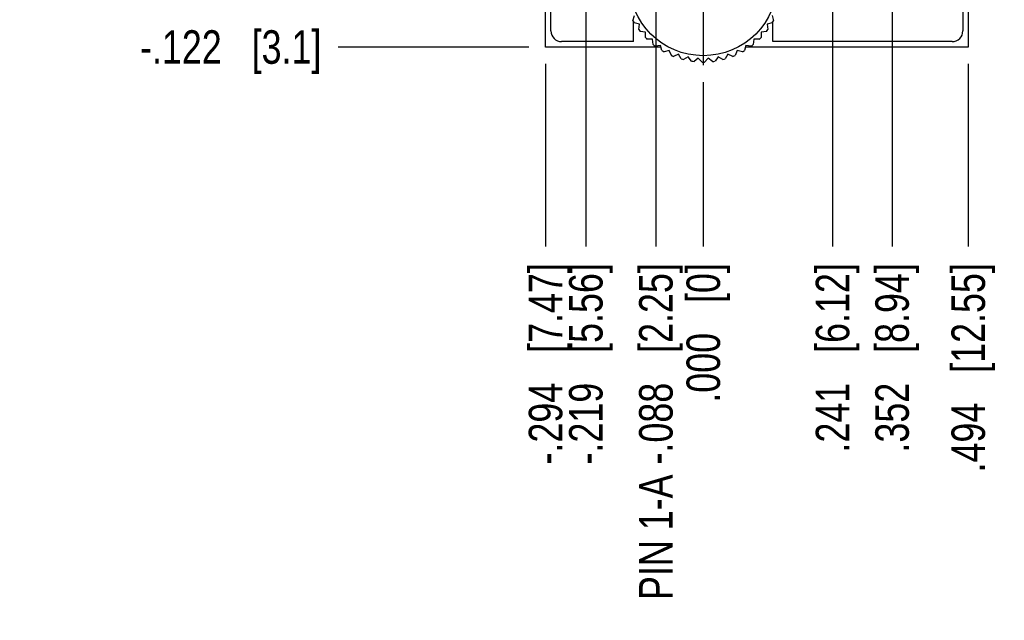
# Model space of a CAD drawing. Header units: inches. Extents: x 0 to 34, y 0 to 22.
# Tile 3 of 35: x 6.8 to 10.5, y 4 to 6.3. Entities that reach past the tile are written whole.
import ezdxf

# ---------------------------------------------------------------- set-up
doc = ezdxf.new("R2010")
doc.units = ezdxf.units.IN
doc.header["$LTSCALE"] = 1.87
doc.header["$MEASUREMENT"] = 0
doc.linetypes.add('CENTER', pattern=[0.6, 0.375, -0.075, 0.075, -0.075])
doc.layers.get('0').update_dxf_attribs({"linetype": 'CONTINUOUS'})
doc.layers.add('02___PRT_ALL_AXES', color=7, linetype='CONTINUOUS')
doc.layers.add('DIMENSIONS', color=7, linetype='CONTINUOUS')
doc.styles.get("Standard").update_dxf_attribs({"font": 'txt', "width": 0.8})
doc.dimstyles.new('DIMSTYLE_2', dxfattribs={"dimtxt": 0.125, "dimasz": 0.18, "dimexe": 0.18, "dimexo": 0.0625, "dimgap": 0.09, "dimtad": 0, "dimtih": 1, "dimtoh": 1, "dimdec": 3, "dimlfac": 0.5, "dimzin": 4, "dimdsep": 46, "dimtxsty": 'STANDARD', "dimblk": '_FILLED', "dimblk1": '_FILLED', "dimblk2": '_FILLED', "dimcen": 0.09, "dimadec": 0, "dimazin": 0, "dimtp": 0.01, "dimtm": 0.01, "dimtfac": 1, "dimtdec": 3, "dimtofl": 0, "dimtmove": 0, "dimatfit": 3, "dimldrblk": '_FILLED', "dimfxl": 1, "dimtolj": 1, "dimtzin": 4, "dimarcsym": 0})

# ---------------------------------------------------------------- blocks, each defined once
blk = doc.blocks.new('*D9')
at = {"layer": 'DIMENSIONS', "color": 2, "linetype": 'CONTINUOUS'}
blk.add_line((8.705, 6.1684), (7.9943, 6.1684), dxfattribs=at)
at = {"layer": 'DIMENSIONS', "color": 2, "linetype": 'CONTINUOUS', "insert": (7.9318, 6.2309), "char_height": 0.125, "width": 1.125, "attachment_point": 3, "line_spacing_factor": 0.9}
blk.add_mtext('-.122{\\Ftxt.shx;\\W1.000000;\\H0.125000; }[3.1]', dxfattribs=at)
blk = doc.blocks.new('_FILLED')
at = {"color": 0, "linetype": 'BYBLOCK'}
blk.add_solid([(0, 0), (-1, 0.174), (-1, -0.174)], dxfattribs=at)
blk = doc.blocks.new('*D20')
at = {"layer": 'DIMENSIONS', "color": 2, "linetype": 'CONTINUOUS'}
blk.add_line((8.7675, 6.1059), (8.7675, 5.4249), dxfattribs=at)
at = {"layer": 'DIMENSIONS', "color": 2, "linetype": 'CONTINUOUS', "insert": (8.705, 5.3624), "char_height": 0.125, "width": 1.225, "attachment_point": 3, "rotation": 90, "line_spacing_factor": 0.9}
blk.add_mtext('-.294{\\Ftxt.shx;\\W1.000000;\\H0.125000; }[7.47]', dxfattribs=at)
blk = doc.blocks.new('*D21')
at = {"layer": 'DIMENSIONS', "color": 2, "linetype": 'CONTINUOUS'}
blk.add_line((9.3555, 6.0379), (9.3555, 5.4249), dxfattribs=at)
at = {"layer": 'DIMENSIONS', "color": 2, "linetype": 'CONTINUOUS', "insert": (9.293, 5.3624), "char_height": 0.125, "width": 0.825, "attachment_point": 3, "rotation": 90, "line_spacing_factor": 0.9}
blk.add_mtext('.000{\\Ftxt.shx;\\W1.000000;\\H0.125000; }[0]', dxfattribs=at)
blk = doc.blocks.new('*D22')
at = {"layer": 'DIMENSIONS', "color": 2, "linetype": 'CONTINUOUS'}
blk.add_line((9.8375, 7.6919), (9.8375, 5.4249), dxfattribs=at)
at = {"layer": 'DIMENSIONS', "color": 2, "linetype": 'CONTINUOUS', "insert": (9.775, 5.3624), "char_height": 0.125, "width": 1.125, "attachment_point": 3, "rotation": 90, "line_spacing_factor": 0.9}
blk.add_mtext('.241{\\Ftxt.shx;\\W1.000000;\\H0.125000; }[6.12]', dxfattribs=at)
blk = doc.blocks.new('*D23')
at = {"layer": 'DIMENSIONS', "color": 2, "linetype": 'CONTINUOUS'}
blk.add_line((10.0595, 6.4529), (10.0595, 5.4249), dxfattribs=at)
at = {"layer": 'DIMENSIONS', "color": 2, "linetype": 'CONTINUOUS', "insert": (9.997, 5.3624), "char_height": 0.125, "width": 1.125, "attachment_point": 3, "rotation": 90, "line_spacing_factor": 0.9}
blk.add_mtext('.352{\\Ftxt.shx;\\W1.000000;\\H0.125000; }[8.94]', dxfattribs=at)
blk = doc.blocks.new('*D24')
at = {"layer": 'DIMENSIONS', "color": 2, "linetype": 'CONTINUOUS'}
blk.add_line((10.3435, 6.1059), (10.3435, 5.4249), dxfattribs=at)
at = {"layer": 'DIMENSIONS', "color": 2, "linetype": 'CONTINUOUS', "insert": (10.281, 5.3624), "char_height": 0.125, "width": 1.225, "attachment_point": 3, "rotation": 90, "line_spacing_factor": 0.9}
blk.add_mtext('.494{\\Ftxt.shx;\\W1.000000;\\H0.125000; }[12.55]', dxfattribs=at)
blk = doc.blocks.new('*D25')
at = {"layer": 'DIMENSIONS', "color": 2, "linetype": 'CONTINUOUS'}
blk.add_line((8.9175, 7.6619), (8.9175, 5.4249), dxfattribs=at)
at = {"layer": 'DIMENSIONS', "color": 2, "linetype": 'CONTINUOUS', "insert": (8.855, 5.3624), "char_height": 0.125, "width": 1.225, "attachment_point": 3, "rotation": 90, "line_spacing_factor": 0.9}
blk.add_mtext('-.219{\\Ftxt.shx;\\W1.000000;\\H0.125000; }[5.56]', dxfattribs=at)
blk = doc.blocks.new('*D26')
at = {"layer": 'DIMENSIONS', "color": 2, "linetype": 'CONTINUOUS'}
blk.add_line((9.1787, 8.0431), (9.1787, 5.4249), dxfattribs=at)
at = {"layer": 'DIMENSIONS', "color": 2, "linetype": 'CONTINUOUS', "insert": (9.1162, 5.3624), "char_height": 0.125, "width": 2.025, "attachment_point": 3, "rotation": 90, "line_spacing_factor": 0.9}
blk.add_mtext('PIN 1-A -.088{\\Ftxt.shx;\\W1.000000;\\H0.125000; }[2.25]', dxfattribs=at)

msp = doc.modelspace()

# ---------------------------------------------------------------- linework, layer by layer
at = {"color": 7, "linetype": 'CONTINUOUS'}
for p, q in [((8.7675, 6.1684), (8.7675, 16.2964)), ((10.3435, 16.2964), (10.3435, 6.1684)), ((8.7875, 6.2284), (8.7875, 16.2364)), ((10.3235, 16.2364), (10.3235, 6.2284)), ((9.0935, 6.2664), (9.0986, 6.2857)), ((9.6125, 6.2857), (9.6176, 6.2664)), ((9.1174, 6.2533), (9.0981, 6.2584)), ((9.1148, 6.2335), (9.1174, 6.2533)), ((9.613, 6.2584), (9.5937, 6.2533)), ((9.5937, 6.2533), (9.5963, 6.2335)), ((9.1402, 6.2235), (9.1204, 6.2262)), ((9.1402, 6.2036), (9.1402, 6.2235)), ((9.5907, 6.2262), (9.5709, 6.2235)), ((9.5709, 6.2235), (9.5709, 6.2036)), ((9.198, 6.1684), (8.7675, 6.1684)), ((9.0955, 6.1884), (8.8275, 6.1884)), ((9.1667, 6.1971), (9.1467, 6.1971)), ((9.1693, 6.1773), (9.1667, 6.1971)), ((9.1964, 6.1742), (9.1766, 6.1716)), ((9.2016, 6.155), (9.1964, 6.1742)), ((9.5147, 6.1742), (9.5095, 6.155)), ((10.3435, 6.1684), (9.5131, 6.1684)), ((9.5345, 6.1716), (9.5147, 6.1742)), ((9.5444, 6.1971), (9.5418, 6.1773)), ((9.5644, 6.1971), (9.5444, 6.1971)), ((10.2835, 6.1884), (9.6155, 6.1884)), ((9.2289, 6.1555), (9.2096, 6.1503)), ((9.2365, 6.1371), (9.2289, 6.1555)), ((9.2635, 6.1412), (9.245, 6.1335)), ((9.2735, 6.1239), (9.2635, 6.1412)), ((9.2997, 6.1315), (9.2824, 6.1215)), ((9.3118, 6.1156), (9.2997, 6.1315)), ((9.4114, 6.1315), (9.3993, 6.1156)), ((9.4287, 6.1215), (9.4114, 6.1315)), ((9.4476, 6.1412), (9.4376, 6.1239)), ((9.4661, 6.1335), (9.4476, 6.1412)), ((9.4822, 6.1555), (9.4746, 6.1371)), ((9.5015, 6.1503), (9.4822, 6.1555)), ((9.3368, 6.1266), (9.321, 6.1144)), ((9.3509, 6.1125), (9.3368, 6.1266)), ((9.3743, 6.1266), (9.3602, 6.1125)), ((9.3901, 6.1144), (9.3743, 6.1266))]:
    msp.add_line(p, q, dxfattribs=at)
msp.add_circle((9.3555, 6.4124), 0.2764, dxfattribs=at)
for centre, radius, start, end in [((9.3565, 6.413), 0.3012, 209.1252, 210.8815), ((9.3564, 6.4119), 0.299, 329.1206, 330.8898), ((8.8275, 6.2284), 0.04, 180, 270), ((9.3548, 6.4119), 0.299, 216.6183, 218.387), ((9.3544, 6.4133), 0.3015, 321.6245, 323.3788), ((10.2835, 6.2284), 0.04, 270, 360), ((9.3558, 6.4126), 0.3003, 224.1137, 225.8751), ((9.3557, 6.4126), 0.3002, 231.6195, 233.3815), ((9.3552, 6.4128), 0.3005, 306.6333, 308.3932), ((9.3564, 6.4117), 0.2989, 314.1029, 315.8723), ((9.3551, 6.4116), 0.299, 239.1111, 240.88), ((9.3552, 6.4116), 0.2991, 246.6131, 248.3814), ((9.3565, 6.41), 0.2973, 291.6188, 293.3976), ((9.355, 6.4135), 0.3012, 299.1107, 300.8667), ((9.3556, 6.4125), 0.3001, 254.1175, 255.88), ((9.3556, 6.4125), 0.3, 261.6169, 263.3797), ((9.3555, 6.4129), 0.3005, 269.1314, 270.8917), ((9.3557, 6.4116), 0.2992, 276.6065, 278.3745), ((9.3551, 6.4141), 0.3017, 284.1256, 285.8787)]:
    msp.add_arc(centre, radius, start, end, dxfattribs=at)
at = {"layer": '02___PRT_ALL_AXES', "color": 7, "linetype": 'CENTER'}
msp.add_line((9.3555, 6.4124), (9.3555, 6.1004), dxfattribs=at)
at = {"layer": '02___PRT_ALL_AXES', "color": 7, "linetype": 'CONTINUOUS'}
for p, q in [((9.0955, 6.1884), (9.0955, 6.2628)), ((9.6155, 6.1884), (9.6155, 6.2628))]:
    msp.add_line(p, q, dxfattribs=at)

# ---------------------------------------------------------------- dimensions: what is measured, and where the dimension line sits
at = {"layer": 'DIMENSIONS', "color": 2, "linetype": 'CONTINUOUS'}
for feature_location, offset, dtype, origin, text, picture, middle in [((9.1787, 8.0431), (0, -2.6182), 1, (9.3555, 8.1056), 'PIN 1-A -<>', '*D26', (9.4027, 3.9029)), ((8.9175, 7.6619), (0, -2.237), 1, (9.3555, 7.7244), '-<>', '*D25', (9.0296, 4.5764)), ((8.705, 6.1684), (-0.7107, 0), 0, (8.7675, 6.4124), '-<>', '*D9', (7.1693, 6.1684)), ((8.7675, 6.1059), (0, -0.681), 1, (9.3555, 6.1004), '-<>', '*D20', (8.8796, 4.5764))]:
    dim = msp.add_ordinate_dim(feature_location=feature_location, offset=offset, dtype=dtype, origin=origin, text=text, dimstyle='DIMSTYLE_2', dxfattribs=at)
    dim.commit()
    dim.dimension.update_dxf_attribs({"geometry": picture, "text_midpoint": middle})
for feature_location, offset, origin, picture, middle in [((9.8375, 7.6919), (0, -2.267), (9.3555, 7.7544), '*D22', (9.9496, 4.5764)), ((10.0595, 6.4529), (0, -1.028), (9.3555, 6.5154), '*D23', (10.1716, 4.5764)), ((10.3435, 6.1059), (0, -0.681), (9.3555, 6.1684), '*D24', (10.478, 4.5264)), ((9.3555478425, 6.037921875), (0, -0.6129960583), (9.3555478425, 6.100421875), '*D21', (9.4675662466, 4.7264266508))]:
    dim = msp.add_ordinate_dim(feature_location=feature_location, offset=offset, dtype=1, origin=origin, dimstyle='DIMSTYLE_2', dxfattribs=at)
    dim.commit()
    dim.dimension.update_dxf_attribs({"geometry": picture, "text_midpoint": middle})

doc.saveas('drawing.dxf')
